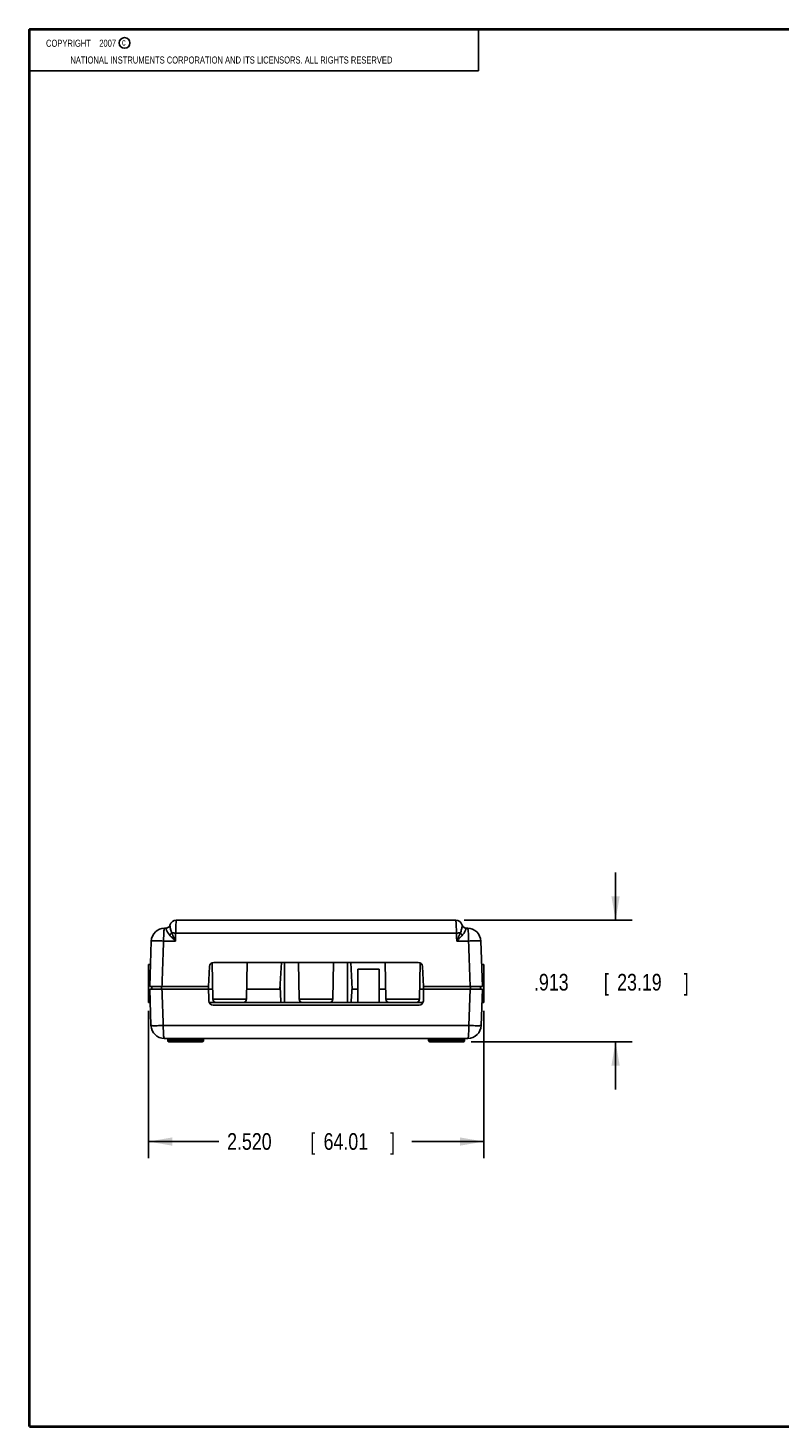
# Model space of a CAD drawing. Header units: inches. Extents: x -8.2 to 16.8, y 0.1 to 12.2.
# Tile 2 of 15: x 0.2 to 5.9, y 0.2 to 10.8. Entities that reach past the tile are written whole.
import ezdxf

# ---------------------------------------------------------------- set-up
doc = ezdxf.new("R2010")
doc.units = ezdxf.units.IN
doc.header["$LTSCALE"] = 0.935
doc.header["$MEASUREMENT"] = 0
doc.layers.get('0').update_dxf_attribs({"linetype": 'CONTINUOUS'})
doc.layers.add('DIMENSIONS', color=7, linetype='CONTINUOUS')
doc.styles.get("Standard").update_dxf_attribs({"font": 'txt', "width": 0.8})
doc.dimstyles.new('DIMSTYLE_1', dxfattribs={"dimtxt": 0.125, "dimasz": 0.18, "dimexe": 0.18, "dimexo": 0.0625, "dimgap": 0.09, "dimtad": 0, "dimtih": 1, "dimtoh": 1, "dimdec": 3, "dimzin": 4, "dimdsep": 46, "dimtxsty": 'STANDARD', "dimblk": '_FILLED', "dimblk1": '_FILLED', "dimblk2": '_FILLED', "dimcen": 0.09, "dimadec": 0, "dimazin": 0, "dimtp": 0.001, "dimtm": 0.001, "dimtfac": 1, "dimtdec": 3, "dimtofl": 0, "dimtmove": 0, "dimatfit": 3, "dimldrblk": '_FILLED', "dimfxl": 1, "dimtolj": 1, "dimtzin": 4, "dimarcsym": 0})

# ---------------------------------------------------------------- blocks, each defined once
blk = doc.blocks.new('_FILLED')
at = {"color": 0, "linetype": 'BYBLOCK'}
blk.add_solid([(0, 0), (-1, 0.174), (-1, -0.174)], dxfattribs=at)
blk = doc.blocks.new('*D0')
at = {"layer": 'DIMENSIONS', "color": 2, "linetype": 'CONTINUOUS'}
for p, q in [((1.145, 3.384), (1.145, 2.276)), ((3.665, 3.384), (3.665, 2.276)), ((1.145, 2.401), (1.673, 2.401)), ((3.665, 2.401), (3.123, 2.401))]:
    blk.add_line(p, q, dxfattribs=at)
at = {"layer": 'DIMENSIONS', "color": 2, "linetype": 'CONTINUOUS', "xscale": 0.18, "yscale": 0.18, "zscale": 0.18, "rotation": 180}
blk.add_blockref('_FILLED', (1.145, 2.401), dxfattribs=at)
at = {"layer": 'DIMENSIONS', "color": 2, "linetype": 'CONTINUOUS', "xscale": 0.18, "yscale": 0.18, "zscale": 0.18}
blk.add_blockref('_FILLED', (3.665, 2.401), dxfattribs=at)
at = {"layer": 'DIMENSIONS', "color": 2, "linetype": 'CONTINUOUS', "width": 0.8}
for s, p in [('2.520', (1.736, 2.339)), ('[', (2.361, 2.339)), ('64.01', (2.461, 2.339)), (']', (2.961, 2.339))]:
    blk.add_text(s, height=0.125, dxfattribs=at).set_placement(p)
blk = doc.blocks.new('*D1')
at = {"layer": 'DIMENSIONS', "color": 2, "linetype": 'CONTINUOUS'}
for p, q in [((4.655, 4.064), (4.655, 4.424)), ((3.517, 4.064), (4.78, 4.064)), ((3.569, 3.151), (4.78, 3.151)), ((4.655, 3.151), (4.655, 2.791))]:
    blk.add_line(p, q, dxfattribs=at)
at = {"layer": 'DIMENSIONS', "color": 2, "linetype": 'CONTINUOUS', "xscale": 0.18, "yscale": 0.18, "zscale": 0.18}
for p, rotation in [((4.655, 4.064), 270), ((4.655, 3.151), 90)]:
    blk.add_blockref('_FILLED', p, dxfattribs=dict(at, rotation=rotation))
at = {"layer": 'DIMENSIONS', "color": 2, "linetype": 'CONTINUOUS', "width": 0.8}
for s, p in [('.913', (4.042, 3.536)), ('[', (4.567, 3.536)), ('23.19', (4.667, 3.536)), (']', (5.167, 3.536))]:
    blk.add_text(s, height=0.125, dxfattribs=at).set_placement(p)

msp = doc.modelspace()

# ---------------------------------------------------------------- linework, layer by layer
at = {"color": 2, "linetype": 'CONTINUOUS'}
for p, q in [((0.25, 10.7586), (3.625, 10.7586)), ((0.25, 10.7586), (0.25, 10.4456)), ((3.625, 10.7586), (3.625, 10.4456)), ((0.25, 10.4456), (3.625, 10.4456))]:
    msp.add_line(p, q, dxfattribs=at)
at = {"color": 7, "linetype": 'CONTINUOUS'}
for p, q in [((1.276, 4.0043), (1.2664, 4.0043)), ((1.3068, 4.0277), (1.3068, 4.0277)), ((1.3549, 4.0643), (3.4542, 4.0643)), ((3.5024, 4.0277), (3.5024, 4.0277)), ((3.5427, 4.0043), (3.5332, 4.0043)), ((1.1546, 3.5663), (1.1665, 3.9078)), ((1.3476, 3.9078), (1.2588, 3.9078)), ((1.3497, 3.9678), (3.4594, 3.9678)), ((3.5503, 3.9078), (3.4615, 3.9078)), ((3.6426, 3.9078), (3.6546, 3.5663)), ((1.1446, 3.4463), (1.1446, 3.7318)), ((1.1603, 3.7318), (1.1446, 3.7318)), ((1.5966, 3.5663), (1.6045, 3.717)), ((1.6234, 3.7444), (1.6281, 3.4709)), ((3.1727, 3.7473), (1.6364, 3.7473)), ((1.8858, 3.7473), (1.881, 3.4709)), ((2.1438, 3.7473), (2.1333, 3.5463)), ((2.1676, 3.4463), (2.1676, 3.7473)), ((2.2733, 3.7473), (2.2781, 3.4709)), ((2.5358, 3.7473), (2.531, 3.4709)), ((2.6416, 3.7473), (2.6416, 3.4463)), ((2.6653, 3.7473), (2.6759, 3.5463)), ((2.8796, 3.6963), (2.7196, 3.6963)), ((2.7196, 3.4463), (2.7196, 3.6963)), ((2.8796, 3.4463), (2.8796, 3.6963)), ((2.9233, 3.7473), (2.9281, 3.4709)), ((3.1858, 3.7444), (3.181, 3.4709)), ((3.2047, 3.717), (3.2126, 3.5663)), ((3.6488, 3.7318), (3.6646, 3.7318)), ((3.6646, 3.7318), (3.6646, 3.4463)), ((1.1546, 3.5663), (1.5966, 3.5663)), ((1.1641, 3.2728), (1.1546, 3.5463)), ((1.1546, 3.5463), (1.6268, 3.5463)), ((1.1696, 3.5663), (1.1696, 3.5463)), ((1.2434, 3.5663), (1.2434, 3.5463)), ((1.5984, 3.4578), (1.5965, 3.5663)), ((1.8823, 3.5463), (2.1351, 3.5463)), ((2.1398, 3.4566), (2.1342, 3.5634)), ((2.6694, 3.4566), (2.675, 3.5634)), ((2.6741, 3.5463), (2.7196, 3.5463)), ((2.9268, 3.5463), (2.8796, 3.5463)), ((3.1823, 3.5463), (3.6546, 3.5463)), ((3.2107, 3.4578), (3.2126, 3.5663)), ((3.2126, 3.5663), (3.6546, 3.5663)), ((3.5658, 3.5663), (3.5658, 3.5463)), ((3.6396, 3.5663), (3.6396, 3.5463)), ((3.6546, 3.5463), (3.645, 3.2728)), ((1.1581, 3.4463), (1.1446, 3.4463)), ((1.6008, 3.4463), (3.2083, 3.4463)), ((1.881, 3.4709), (1.6281, 3.4709)), ((1.6304, 3.4263), (3.1787, 3.4263)), ((2.531, 3.4709), (2.2781, 3.4709)), ((3.181, 3.4709), (2.9281, 3.4709)), ((3.6511, 3.4463), (3.6646, 3.4463)), ((3.5527, 3.2728), (1.2564, 3.2728)), ((3.5451, 3.1763), (1.2641, 3.1763)), ((1.2899, 3.1582), (1.2897, 3.1694)), ((1.2967, 3.1763), (1.2967, 3.1694)), ((1.2969, 3.1582), (1.2967, 3.1694)), ((1.3024, 3.1694), (1.2967, 3.1694)), ((1.2969, 3.1513), (1.2969, 3.1582)), ((1.3023, 3.1582), (1.2969, 3.1582)), ((1.3023, 3.1582), (1.3024, 3.1694)), ((1.3023, 3.1513), (1.3023, 3.1582)), ((1.3024, 3.1763), (1.3024, 3.1694)), ((1.3093, 3.1582), (1.3094, 3.1694)), ((1.5523, 3.1582), (1.3093, 3.1582)), ((1.5525, 3.1694), (1.3094, 3.1694)), ((1.3964, 3.1694), (1.3963, 3.1582)), ((1.5523, 3.1582), (1.5525, 3.1694)), ((1.5585, 3.1582), (1.5587, 3.1695)), ((3.2455, 3.176), (3.2462, 3.1758)), ((3.2475, 3.175), (3.2497, 3.1725)), ((3.2497, 3.1725), (3.2504, 3.1695)), ((3.2504, 3.1695), (3.2506, 3.1582)), ((3.251, 3.156), (3.2506, 3.1582)), ((3.2525, 3.1536), (3.251, 3.156)), ((3.4997, 3.1694), (3.2566, 3.1694)), ((3.2566, 3.1694), (3.2569, 3.1582)), ((3.4999, 3.1582), (3.2569, 3.1582)), ((3.4128, 3.1694), (3.4128, 3.1582)), ((3.4997, 3.1694), (3.4999, 3.1582)), ((3.5067, 3.1763), (3.5067, 3.1694)), ((3.5124, 3.1694), (3.5067, 3.1694)), ((3.5067, 3.1694), (3.5069, 3.1582)), ((3.5123, 3.1582), (3.5069, 3.1582)), ((3.5069, 3.1513), (3.5069, 3.1582)), ((3.5124, 3.1694), (3.5123, 3.1582)), ((3.5123, 3.1513), (3.5123, 3.1582)), ((3.5124, 3.1763), (3.5124, 3.1694)), ((3.5194, 3.1694), (3.5193, 3.1582)), ((1.5515, 3.1513), (1.2969, 3.1513)), ((1.5515, 3.1513), (1.5546, 3.152)), ((3.2548, 3.1519), (3.2525, 3.1536)), ((3.2576, 3.1513), (3.2548, 3.1519)), ((3.5123, 3.1513), (3.2576, 3.1513))]:
    msp.add_line(p, q, dxfattribs=at)
at = {"color": 7, "linetype": 'CONTINUOUS', "const_width": 0.02}
for points in [[(0.25, 10.7586), (0.25, 0.2586)], [(16.75, 10.7586), (0.25, 10.7586)], [(0.25, 0.2586), (16.75, 0.2586)]]:
    msp.add_lwpolyline(points, dxfattribs=at)
at = {"color": 7, "linetype": 'CONTINUOUS'}
for points in [[(1.5546, 3.152), (1.557, 3.154), (1.5583, 3.1568), (1.5585, 3.1582)], [(1.5587, 3.1695), (1.5594, 3.1723), (1.5612, 3.1747), (1.563, 3.1758), (1.5645, 3.1762), (1.565, 3.1763)], [(3.2434, 3.1763), (3.2453, 3.1761), (3.2475, 3.175)], [(3.2462, 3.1758), (3.2479, 3.1747), (3.2492, 3.173)]]:
    msp.add_lwpolyline(points, dxfattribs=at)
at = {"color": 2, "linetype": 'CONTINUOUS'}
msp.add_circle((0.9659, 10.6562), 0.0403, dxfattribs=at)
at = {"color": 7, "linetype": 'CONTINUOUS'}
for centre, radius, start, end in [((1.2664, 3.9043), 0.1, 90, 178), ((1.276, 4.0363), 0.032, 270.00001, 344.4373), ((1.3549, 4.0143), 0.05, 90.00105, 164.4746), ((3.4542, 4.0143), 0.05, 15.5254, 90.00002), ((3.5332, 4.0363), 0.032, 195.5627, 270.0027), ((3.5427, 3.9043), 0.1, 2, 90), ((1.6364, 3.7153), 0.032, 90, 177), ((3.1727, 3.7153), 0.032, 3, 90), ((1.6304, 3.4583), 0.032, 181, 270), ((1.6531, 3.4713), 0.025, 181, 270), ((1.856, 3.4713), 0.025, 270, 359), ((2.1717, 3.4583), 0.032, 183, 202.09528), ((2.3031, 3.4713), 0.025, 181, 270), ((2.506, 3.4713), 0.025, 270, 359), ((2.6374, 3.4583), 0.032, 337.90472, 357), ((2.9531, 3.4713), 0.025, 181, 270), ((3.156, 3.4713), 0.025, 270, 359), ((3.1787, 3.4583), 0.032, 270, 359), ((1.2641, 3.2763), 0.1, 182, 270), ((3.5451, 3.2763), 0.1, 270, 358), ((1.2827, 3.1693), 0.007, 1, 90), ((1.2969, 3.1583), 0.007, 181, 270), ((1.3023, 3.1583), 0.007, 270, 359), ((1.3164, 3.1693), 0.007, 89.99958, 178.99999), ((3.4927, 3.1693), 0.007, 1, 90), ((3.5069, 3.1583), 0.007, 181, 270), ((3.5123, 3.1583), 0.007, 270, 359), ((3.5264, 3.1693), 0.007, 89.99912, 178.99998)]:
    msp.add_arc(centre, radius, start, end, dxfattribs=at)
for points, knots in [([(1.2664, 4.0043), (1.2652, 4.0043), (1.2639, 3.9982), (1.2623, 3.9903), (1.2609, 3.9745), (1.2598, 3.9553), (1.259, 3.9324), (1.2588, 3.9162), (1.2588, 3.9078)], [0, 0, 0, 0, 0.038934, 0.138917, 0.2963442, 0.5014888, 0.7412032, 1, 1, 1, 1]), ([(1.3068, 4.0277), (1.3058, 4.0244), (1.3029, 4.018), (1.2957, 4.0104), (1.2864, 4.0054), (1.2795, 4.0043), (1.276, 4.0043)], [0, 0, 0, 0, 0.2499611, 0.4999424, 0.7499557, 1, 1, 1, 1]), ([(1.303, 3.954), (1.2991, 3.9583), (1.2928, 3.9666), (1.286, 3.9783), (1.2818, 3.9874), (1.2792, 3.9941), (1.2777, 3.9987), (1.2768, 4.0016), (1.2763, 4.0033), (1.2761, 4.0041), (1.276, 4.0043)], [0, 0, 0, 0, 0.3022425, 0.5372623, 0.7069032, 0.8267799, 0.9080754, 0.9595094, 0.9883164, 1, 1, 1, 1]), ([(1.276, 4.0043), (1.276, 4.0043), (1.276, 4.0043), (1.276, 4.0043), (1.276, 4.0043)], [0, 0, 0, 0, 0.540013, 1, 1, 1, 1]), ([(1.3214, 3.9684), (1.3189, 3.9731), (1.3151, 3.9822), (1.3114, 3.9951), (1.3091, 4.0058), (1.3079, 4.0141), (1.3072, 4.0201), (1.3069, 4.0241), (1.3068, 4.0264), (1.3067, 4.0275), (1.3068, 4.0277)], [0, 0, 0, 0, 0.2576239, 0.479247, 0.6549153, 0.7896938, 0.8872761, 0.9514234, 0.9871774, 1, 1, 1, 1]), ([(1.3497, 3.9678), (1.3499, 3.975), (1.3502, 3.9891), (1.3508, 4.0092), (1.3515, 4.0273), (1.3524, 4.0419), (1.3528, 4.054), (1.3543, 4.0594), (1.3541, 4.0643), (1.3549, 4.0643)], [0, 0, 0, 0, 0.2239411, 0.4354334, 0.6244172, 0.7817627, 0.9001314, 0.973828, 1, 1, 1, 1]), ([(3.4542, 4.0643), (3.455, 4.0643), (3.4549, 4.0594), (3.4563, 4.054), (3.4567, 4.0419), (3.4576, 4.0273), (3.4583, 4.0092), (3.4589, 3.9891), (3.4593, 3.975), (3.4594, 3.9678)], [0, 0, 0, 0, 0.026172, 0.0998686, 0.2182373, 0.3755828, 0.5645666, 0.7760589, 1, 1, 1, 1]), ([(3.5024, 4.0277), (3.5024, 4.0275), (3.5023, 4.0264), (3.5023, 4.0241), (3.5019, 4.0201), (3.5013, 4.0141), (3.5, 4.0058), (3.4978, 3.9951), (3.494, 3.9822), (3.4902, 3.9731), (3.4877, 3.9684)], [0, 0, 0, 0, 0.0128217, 0.0485733, 0.1127171, 0.2102948, 0.3450685, 0.5207326, 0.7423498, 1, 1, 1, 1]), ([(3.5024, 4.0277), (3.5033, 4.0244), (3.5062, 4.018), (3.5135, 4.0104), (3.5227, 4.0054), (3.5297, 4.0043), (3.5331, 4.0043)], [0, 0, 0, 0, 0.249961, 0.4999423, 0.7499557, 1, 1, 1, 1]), ([(3.5331, 4.0043), (3.533, 4.0041), (3.5328, 4.0033), (3.5323, 4.0016), (3.5314, 3.9987), (3.5299, 3.9941), (3.5274, 3.9874), (3.5231, 3.9783), (3.5163, 3.9666), (3.51, 3.9583), (3.5061, 3.954)], [0, 0, 0, 0, 0.011683, 0.0404885, 0.0919203, 0.1732127, 0.2930861, 0.4627241, 0.6977398, 1, 1, 1, 1]), ([(3.5332, 4.0043), (3.5332, 4.0043), (3.5331, 4.0043), (3.5331, 4.0043), (3.5331, 4.0043)], [0, 0, 0, 0, 0.459987, 1, 1, 1, 1]), ([(3.5503, 3.9078), (3.5503, 3.9162), (3.5501, 3.9324), (3.5494, 3.9553), (3.5482, 3.9745), (3.5469, 3.9903), (3.5452, 3.9982), (3.544, 4.0043), (3.5427, 4.0043)], [0, 0, 0, 0, 0.2587968, 0.4985112, 0.7036558, 0.861083, 0.961066, 1, 1, 1, 1]), ([(1.1665, 3.9078), (1.1665, 3.9089), (1.1728, 3.9079), (1.1796, 3.9095), (1.1949, 3.9089), (1.2131, 3.909), (1.2352, 3.9086), (1.2507, 3.9079), (1.2588, 3.9078)], [0, 0, 0, 0, 0.034054, 0.1320988, 0.2886955, 0.4944014, 0.7364811, 1, 1, 1, 1]), ([(1.2468, 3.5663), (1.2481, 3.6043), (1.2508, 3.6801), (1.2548, 3.794), (1.2575, 3.8699), (1.2588, 3.9078)], [0, 0, 0, 0, 0.3332892, 0.6666226, 1, 1, 1, 1]), ([(1.3214, 3.9684), (1.3197, 3.9665), (1.3161, 3.9629), (1.3099, 3.9581), (1.3054, 3.9553), (1.303, 3.954)], [0, 0, 0, 0, 0.3207871, 0.6596335, 1, 1, 1, 1]), ([(1.3476, 3.9078), (1.3421, 3.9134), (1.3314, 3.9241), (1.3165, 3.9395), (1.3073, 3.9493), (1.303, 3.954)], [0, 0, 0, 0, 0.3699747, 0.7042239, 1, 1, 1, 1]), ([(1.3214, 3.9684), (1.3243, 3.9684), (1.3303, 3.9683), (1.3398, 3.9681), (1.3464, 3.9679), (1.3497, 3.9678)], [0, 0, 0, 0, 0.3029287, 0.6411276, 1, 1, 1, 1]), ([(1.3476, 3.9078), (1.3443, 3.9152), (1.338, 3.9292), (1.3292, 3.9494), (1.3238, 3.9623), (1.3214, 3.9684)], [0, 0, 0, 0, 0.3665517, 0.7003123, 1, 1, 1, 1]), ([(1.3476, 3.9078), (1.348, 3.9178), (1.3487, 3.9378), (1.3494, 3.9578), (1.3497, 3.9678)], [0, 0, 0, 0, 0.4999913, 1, 1, 1, 1]), ([(3.4877, 3.9684), (3.4849, 3.9684), (3.4788, 3.9683), (3.4694, 3.9681), (3.4628, 3.9679), (3.4594, 3.9678)], [0, 0, 0, 0, 0.3029279, 0.6411272, 1, 1, 1, 1]), ([(3.4594, 3.9678), (3.4596, 3.9611), (3.4601, 3.9478), (3.4608, 3.9278), (3.4613, 3.9145), (3.4615, 3.9078)], [0, 0, 0, 0, 0.3333453, 0.6666829, 1, 1, 1, 1]), ([(3.4877, 3.9684), (3.4853, 3.9623), (3.4799, 3.9494), (3.4711, 3.9292), (3.4648, 3.9152), (3.4615, 3.9078)], [0, 0, 0, 0, 0.2997322, 0.633545, 1, 1, 1, 1]), ([(3.5061, 3.954), (3.5018, 3.9493), (3.4926, 3.9395), (3.4777, 3.9241), (3.4671, 3.9134), (3.4615, 3.9078)], [0, 0, 0, 0, 0.2958233, 0.6301113, 1, 1, 1, 1]), ([(3.4877, 3.9684), (3.4894, 3.9665), (3.4931, 3.9629), (3.4992, 3.9581), (3.5038, 3.9553), (3.5061, 3.954)], [0, 0, 0, 0, 0.3207918, 0.6596387, 1, 1, 1, 1]), ([(3.6426, 3.9078), (3.6426, 3.9089), (3.6363, 3.9079), (3.6295, 3.9095), (3.6141, 3.9089), (3.596, 3.909), (3.574, 3.9085), (3.5584, 3.9081), (3.5503, 3.9078)], [0, 0, 0, 0, 0.0344339, 0.1327313, 0.2894439, 0.4950175, 0.7368274, 1, 1, 1, 1]), ([(3.5503, 3.9078), (3.5517, 3.8699), (3.5543, 3.794), (3.5583, 3.6801), (3.561, 3.6043), (3.5623, 3.5663)], [0, 0, 0, 0, 0.3333774, 0.6667108, 1, 1, 1, 1]), ([(1.2564, 3.2728), (1.2553, 3.3032), (1.2532, 3.364), (1.25, 3.4552), (1.2479, 3.5159), (1.2468, 3.5463)], [0, 0, 0, 0, 0.3333687, 0.666702, 1, 1, 1, 1]), ([(3.5623, 3.5463), (3.5613, 3.5159), (3.5591, 3.4552), (3.5559, 3.364), (3.5538, 3.3032), (3.5527, 3.2728)], [0, 0, 0, 0, 0.333298, 0.6666313, 1, 1, 1, 1]), ([(1.1641, 3.2728), (1.1642, 3.2718), (1.1705, 3.2727), (1.1773, 3.2712), (1.1926, 3.2717), (1.2108, 3.2716), (1.2328, 3.2722), (1.2483, 3.2726), (1.2564, 3.2728)], [0, 0, 0, 0, 0.0344326, 0.1327266, 0.2894354, 0.4950067, 0.7368186, 1, 1, 1, 1]), ([(1.2641, 3.1763), (1.2628, 3.1763), (1.2615, 3.1825), (1.2599, 3.1904), (1.2585, 3.2062), (1.2574, 3.2255), (1.2566, 3.2484), (1.2564, 3.2645), (1.2564, 3.2728)], [0, 0, 0, 0, 0.0390418, 0.1392785, 0.2970839, 0.5025634, 0.7425974, 1, 1, 1, 1]), ([(3.5451, 3.1763), (3.5463, 3.1763), (3.5476, 3.1825), (3.5492, 3.1904), (3.5506, 3.2062), (3.5518, 3.2254), (3.5525, 3.2483), (3.5527, 3.2644), (3.5527, 3.2728)], [0, 0, 0, 0, 0.0389524, 0.1389389, 0.2963643, 0.5015039, 0.7412112, 1, 1, 1, 1]), ([(3.645, 3.2728), (3.645, 3.2718), (3.6386, 3.2727), (3.6318, 3.2711), (3.6164, 3.2717), (3.5982, 3.2716), (3.5762, 3.2722), (3.5608, 3.2725), (3.5527, 3.2728)], [0, 0, 0, 0, 0.0346035, 0.1334274, 0.2907358, 0.4972606, 0.7391827, 1, 1, 1, 1]), ([(1.2967, 3.1694), (1.2962, 3.1695), (1.2952, 3.1695), (1.2937, 3.1695), (1.2924, 3.1695), (1.2913, 3.1695), (1.2904, 3.1695), (1.2901, 3.1694), (1.2897, 3.1695), (1.2897, 3.1694)], [0, 0, 0, 0, 0.2200717, 0.4301464, 0.6191429, 0.7785065, 0.8996785, 0.9747783, 1, 1, 1, 1]), ([(1.2899, 3.1582), (1.2899, 3.1579), (1.2918, 3.1585), (1.2935, 3.158), (1.2957, 3.1582), (1.2969, 3.1582)], [0, 0, 0, 0, 0.1342022, 0.5001435, 1, 1, 1, 1]), ([(1.3023, 3.1582), (1.3034, 3.1582), (1.3057, 3.158), (1.3074, 3.1585), (1.3092, 3.1579), (1.3093, 3.1582)], [0, 0, 0, 0, 0.4998565, 0.8657978, 1, 1, 1, 1]), ([(1.3094, 3.1694), (1.3094, 3.1695), (1.3091, 3.1694), (1.3087, 3.1695), (1.3078, 3.1695), (1.3068, 3.1695), (1.3054, 3.1695), (1.304, 3.1695), (1.303, 3.1695), (1.3024, 3.1694)], [0, 0, 0, 0, 0.0246764, 0.0973647, 0.2148065, 0.3724671, 0.5636964, 0.7775184, 1, 1, 1, 1]), ([(1.3973, 3.1763), (1.3969, 3.1763), (1.3967, 3.1746), (1.3966, 3.1737), (1.3965, 3.1729)], [0, 0, 0, 0, 0.2879454, 1, 1, 1, 1]), ([(1.5523, 3.1582), (1.5534, 3.1582), (1.5557, 3.1582), (1.5566, 3.1581), (1.5586, 3.1582), (1.5585, 3.1582)], [0, 0, 0, 0, 0.5496091, 0.9180808, 1, 1, 1, 1]), ([(1.5587, 3.1695), (1.5587, 3.1695), (1.5586, 3.1696), (1.5582, 3.1694), (1.5576, 3.1696), (1.5566, 3.1695), (1.5554, 3.1695), (1.554, 3.1695), (1.553, 3.1695), (1.5525, 3.1694)], [0, 0, 0, 0, 0.0018668, 0.0572522, 0.1655208, 0.3226735, 0.5223226, 0.7531407, 1, 1, 1, 1]), ([(1.5533, 3.1763), (1.5529, 3.1763), (1.5529, 3.1746), (1.5527, 3.1737), (1.5526, 3.1729)], [0, 0, 0, 0, 0.2825391, 1, 1, 1, 1]), ([(3.2566, 3.1694), (3.2562, 3.1695), (3.2552, 3.1695), (3.2538, 3.1695), (3.2526, 3.1695), (3.2516, 3.1696), (3.251, 3.1694), (3.2506, 3.1696), (3.2505, 3.1695), (3.2505, 3.1695)], [0, 0, 0, 0, 0.2416839, 0.4686628, 0.6673177, 0.8265921, 0.9388275, 0.997639, 1, 1, 1, 1]), ([(3.2507, 3.1582), (3.2506, 3.1582), (3.2525, 3.1581), (3.2534, 3.1582), (3.2557, 3.1582), (3.2569, 3.1582)], [0, 0, 0, 0, 0.0819134, 0.4503874, 1, 1, 1, 1]), ([(3.2559, 3.1763), (3.2562, 3.1763), (3.2563, 3.1746), (3.2565, 3.1737), (3.2565, 3.1729)], [0, 0, 0, 0, 0.2825415, 1, 1, 1, 1]), ([(3.4119, 3.1763), (3.4122, 3.1763), (3.4124, 3.1746), (3.4126, 3.1737), (3.4127, 3.1729)], [0, 0, 0, 0, 0.2879891, 1, 1, 1, 1]), ([(3.5067, 3.1694), (3.5062, 3.1695), (3.5052, 3.1695), (3.5037, 3.1695), (3.5024, 3.1695), (3.5014, 3.1695), (3.5005, 3.1695), (3.5001, 3.1694), (3.4997, 3.1695), (3.4997, 3.1694)], [0, 0, 0, 0, 0.2176777, 0.4276695, 0.6175269, 0.7767403, 0.8977339, 0.9738956, 1, 1, 1, 1]), ([(3.4999, 3.1582), (3.4999, 3.1579), (3.5018, 3.1585), (3.5035, 3.158), (3.5057, 3.1582), (3.5069, 3.1582)], [0, 0, 0, 0, 0.1342022, 0.5001435, 1, 1, 1, 1]), ([(3.5123, 3.1582), (3.5134, 3.1582), (3.5157, 3.158), (3.5174, 3.1585), (3.5192, 3.1579), (3.5193, 3.1582)], [0, 0, 0, 0, 0.4998565, 0.8657978, 1, 1, 1, 1]), ([(3.5194, 3.1694), (3.5194, 3.1695), (3.5191, 3.1694), (3.5187, 3.1695), (3.5178, 3.1695), (3.5168, 3.1695), (3.5155, 3.1695), (3.514, 3.1695), (3.513, 3.1695), (3.5124, 3.1694)], [0, 0, 0, 0, 0.0241408, 0.0961901, 0.2135353, 0.3702804, 0.5597029, 0.7736746, 1, 1, 1, 1]), ([(1.3954, 3.1513), (1.3957, 3.1513), (1.3959, 3.153), (1.3961, 3.154), (1.3962, 3.1548)], [0, 0, 0, 0, 0.2880401, 1, 1, 1, 1]), ([(1.5515, 3.1513), (1.5518, 3.1513), (1.5519, 3.1531), (1.5521, 3.154), (1.5522, 3.1548)], [0, 0, 0, 0, 0.2825455, 1, 1, 1, 1]), ([(3.2576, 3.1513), (3.2573, 3.1513), (3.2572, 3.1531), (3.2571, 3.154), (3.257, 3.1548)], [0, 0, 0, 0, 0.2825455, 1, 1, 1, 1]), ([(3.4137, 3.1513), (3.4134, 3.1513), (3.4132, 3.153), (3.413, 3.154), (3.4129, 3.1548)], [0, 0, 0, 0, 0.2879891, 1, 1, 1, 1])]:
    msp.add_open_spline(points, degree=3, knots=knots, dxfattribs=at)
for points in [[(1.3962, 3.1548), (1.3963, 3.1558), (1.3963, 3.1571), (1.3963, 3.1582)], [(1.3965, 3.1729), (1.3964, 3.1718), (1.3964, 3.1706), (1.3964, 3.1694)], [(1.5522, 3.1548), (1.5523, 3.1558), (1.5523, 3.1571), (1.5523, 3.1582)], [(1.5526, 3.1729), (1.5525, 3.1718), (1.5525, 3.1706), (1.5525, 3.1694)], [(3.2565, 3.1729), (3.2566, 3.1718), (3.2566, 3.1706), (3.2566, 3.1694)], [(3.257, 3.1548), (3.2569, 3.1558), (3.2569, 3.1571), (3.2569, 3.1582)], [(3.4127, 3.1729), (3.4128, 3.1718), (3.4128, 3.1706), (3.4128, 3.1694)], [(3.4129, 3.1548), (3.4128, 3.1558), (3.4128, 3.1571), (3.4128, 3.1582)]]:
    msp.add_open_spline(points, degree=3, dxfattribs=at)

# ---------------------------------------------------------------- texts
at = {"color": 2, "linetype": 'CONTINUOUS', "width": 0.8}
for s, p in [('c', (0.946, 10.6363)), ('NATIONAL INSTRUMENTS CORPORATION AND ITS LICENSORS. ALL RIGHTS RESERVED', (0.5583, 10.5016))]:
    msp.add_text(s, height=0.053, dxfattribs=at).set_placement(p)
at = {"color": 2, "linetype": 'CONTINUOUS', "insert": (0.3125, 10.6805), "char_height": 0.053, "width": 0.8904, "attachment_point": 1}
msp.add_mtext('    COPYRIGHT    2007', dxfattribs=at)

# ---------------------------------------------------------------- dimensions: what is measured, and where the dimension line sits
at = {"layer": 'DIMENSIONS', "color": 2, "linetype": 'CONTINUOUS'}
dim = msp.add_linear_dim(base=(4.6546, 3.1513), p1=(3.5167, 4.0643), p2=(3.5694, 3.1513), angle=270, dimstyle='DIMSTYLE_1', dxfattribs=at)
dim.commit()
dim.dimension.update_dxf_attribs({"geometry": '*D1', "text_midpoint": (4.6546, 3.5981), "dimtype": 160})
dim = msp.add_linear_dim(base=(3.6646, 2.4013), p1=(1.1446, 3.3838), p2=(3.6646, 3.3838), dimstyle='DIMSTYLE_1', dxfattribs=at)
dim.commit()
dim.dimension.update_dxf_attribs({"geometry": '*D0', "text_midpoint": (2.3983, 2.4013), "dimtype": 160})

doc.saveas('drawing.dxf')
